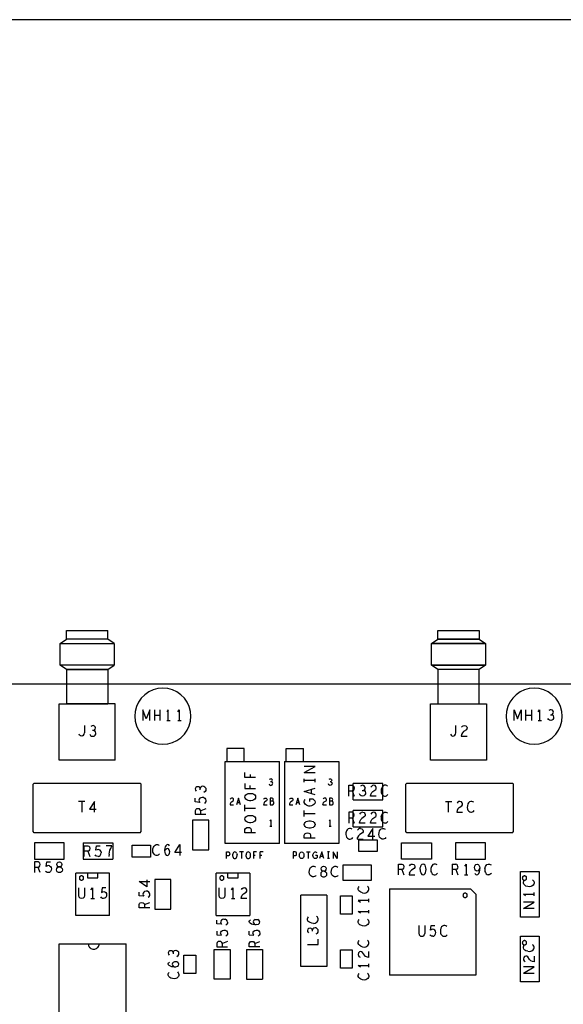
# Model space of a CAD drawing. Extents: x 23.5 to 56.5, y 21.5 to 42.5.
# Tile 9 of 15: x 29 to 34, y 33.4 to 42.5. Entities that reach past the tile are written whole.
import ezdxf

# ---------------------------------------------------------------- set-up
doc = ezdxf.new("R2010")
doc.units = 0
doc.layers.add('RVP8-IFD_F_tas', color=2, linetype='CONTINUOUS')

msp = doc.modelspace()

# ---------------------------------------------------------------- linework, layer by layer
at = {"layer": 'RVP8-IFD_F_tas'}
for points in [[(23.545, 21.545), (56.545, 21.545), (56.545, 42.545), (23.545, 42.545), (23.545, 21.545), (23.545, 21.545)], [(32.842, 36.524), (32.783, 36.564), (32.783, 36.764), (32.842, 36.804), (32.842, 36.884), (33.224, 36.884), (33.224, 36.804), (32.842, 36.804), (33.224, 36.804), (33.283, 36.764), (32.783, 36.764), (33.283, 36.764), (33.283, 36.564), (32.783, 36.564), (33.283, 36.564), (33.224, 36.524), (32.842, 36.524)], [(30.553, 36.09), (30.549, 36.135), (30.538, 36.179), (30.519, 36.22), (30.493, 36.257), (30.461, 36.289), (30.423, 36.315), (30.382, 36.334), (30.339, 36.346), (30.293, 36.35), (30.248, 36.346), (30.205, 36.334), (30.163, 36.315), (30.126, 36.289), (30.094, 36.257), (30.068, 36.22), (30.049, 36.179), (30.037, 36.135), (30.033, 36.09), (30.037, 36.045), (30.049, 36.001), (30.068, 35.96), (30.094, 35.923), (30.126, 35.891), (30.163, 35.865), (30.205, 35.846), (30.248, 35.834), (30.293, 35.83), (30.339, 35.834), (30.382, 35.846), (30.423, 35.865), (30.461, 35.891), (30.493, 35.923), (30.519, 35.96), (30.538, 36.001), (30.549, 36.045), (30.553, 36.09)], [(33.993, 36.09), (33.989, 36.135), (33.978, 36.179), (33.959, 36.22), (33.933, 36.257), (33.901, 36.289), (33.863, 36.315), (33.822, 36.334), (33.779, 36.346), (33.733, 36.35), (33.688, 36.346), (33.645, 36.334), (33.603, 36.315), (33.566, 36.289), (33.534, 36.257), (33.508, 36.22), (33.489, 36.179), (33.477, 36.135), (33.473, 36.09), (33.477, 36.045), (33.489, 36.001), (33.508, 35.96), (33.534, 35.923), (33.566, 35.891), (33.603, 35.865), (33.645, 35.846), (33.688, 35.834), (33.733, 35.83), (33.779, 35.834), (33.822, 35.846), (33.863, 35.865), (33.901, 35.891), (33.933, 35.923), (33.959, 35.96), (33.978, 36.001), (33.989, 36.045), (33.993, 36.09)], [(31.123, 35.309), (31.11, 35.307), (31.097, 35.307), (31.083, 35.309), (31.072, 35.314), (31.062, 35.322), (31.055, 35.331), (31.053, 35.341), (31.055, 35.351), (31.062, 35.36), (31.072, 35.368), (31.083, 35.373), (31.097, 35.375), (31.11, 35.375), (31.123, 35.373), (31.135, 35.368), (31.145, 35.36), (31.152, 35.351), (31.153, 35.341), (31.152, 35.331), (31.145, 35.322), (31.135, 35.314), (31.123, 35.309)], [(31.083, 35.105), (31.072, 35.11), (31.062, 35.118), (31.055, 35.127), (31.053, 35.137), (31.055, 35.147), (31.062, 35.156), (31.072, 35.164), (31.083, 35.169), (31.097, 35.171), (31.11, 35.171), (31.123, 35.169), (31.135, 35.164), (31.145, 35.156), (31.152, 35.147), (31.153, 35.137), (31.152, 35.127), (31.145, 35.118), (31.135, 35.11), (31.123, 35.105), (31.11, 35.103), (31.097, 35.103), (31.083, 35.105)], [(30.568, 34.852), (30.718, 34.852), (30.718, 35.128), (30.568, 35.128), (30.568, 34.852)], [(31.605, 35.076), (31.603, 35.086), (31.605, 35.096), (31.612, 35.105), (31.622, 35.113), (31.633, 35.118), (31.647, 35.12), (31.66, 35.12), (31.673, 35.118), (31.685, 35.113), (31.695, 35.105), (31.702, 35.096), (31.703, 35.086), (31.702, 35.076), (31.695, 35.067), (31.685, 35.059), (31.673, 35.054), (31.66, 35.052), (31.647, 35.052), (31.633, 35.054), (31.622, 35.059), (31.612, 35.067), (31.605, 35.076)], [(29.105, 34.915), (29.105, 34.765), (29.381, 34.765), (29.381, 34.915), (29.105, 34.915)], [(30.008, 34.785), (30.008, 34.895), (30.178, 34.895), (30.178, 34.785), (30.008, 34.785)], [(32.278, 34.835), (32.108, 34.835), (32.108, 34.945), (32.278, 34.945), (32.278, 34.835)], [(32.781, 34.765), (32.505, 34.765), (32.505, 34.915), (32.781, 34.915), (32.781, 34.765)], [(33.281, 34.765), (33.281, 34.915), (33.005, 34.915), (33.005, 34.765), (33.281, 34.765)], [(31.579, 34.77), (31.573, 34.771), (31.568, 34.775), (31.563, 34.781), (31.56, 34.789), (31.559, 34.797), (31.559, 34.805), (31.56, 34.813), (31.563, 34.821), (31.568, 34.827), (31.573, 34.831), (31.579, 34.832), (31.586, 34.831), (31.591, 34.827), (31.596, 34.821), (31.599, 34.813), (31.6, 34.805), (31.6, 34.797), (31.599, 34.789), (31.596, 34.781), (31.591, 34.775), (31.586, 34.771), (31.579, 34.77)], [(29.354, 34.647), (29.344, 34.642), (29.335, 34.64), (29.327, 34.642), (29.316, 34.647), (29.31, 34.655), (29.308, 34.667), (29.31, 34.678), (29.318, 34.688), (29.329, 34.693), (29.321, 34.697), (29.315, 34.705), (29.313, 34.717), (29.316, 34.728), (29.325, 34.737), (29.335, 34.74), (29.346, 34.737), (29.354, 34.728), (29.358, 34.717), (29.356, 34.705), (29.349, 34.697), (29.342, 34.693), (29.329, 34.693), (29.342, 34.693), (29.353, 34.688), (29.361, 34.678), (29.363, 34.667), (29.361, 34.655), (29.354, 34.647)], [(32.225, 34.709), (31.961, 34.709), (31.961, 34.571), (32.225, 34.571), (32.225, 34.709)], [(29.56, 34.591), (29.56, 34.594), (29.559, 34.598), (29.558, 34.601), (29.556, 34.604), (29.553, 34.606), (29.55, 34.608), (29.547, 34.61), (29.544, 34.611), (29.54, 34.611), (29.537, 34.611), (29.534, 34.61), (29.53, 34.608), (29.528, 34.606), (29.525, 34.604), (29.523, 34.601), (29.522, 34.598), (29.521, 34.594), (29.52, 34.591), (29.521, 34.587), (29.522, 34.584), (29.523, 34.581), (29.525, 34.578), (29.528, 34.576), (29.53, 34.574), (29.534, 34.572), (29.537, 34.571), (29.54, 34.571), (29.544, 34.571), (29.547, 34.572), (29.55, 34.574), (29.553, 34.576), (29.556, 34.578), (29.558, 34.581), (29.559, 34.584), (29.56, 34.587), (29.56, 34.591)], [(30.86, 34.591), (30.86, 34.594), (30.859, 34.598), (30.858, 34.601), (30.856, 34.604), (30.853, 34.606), (30.85, 34.608), (30.847, 34.61), (30.844, 34.611), (30.84, 34.611), (30.837, 34.611), (30.834, 34.61), (30.83, 34.608), (30.828, 34.606), (30.825, 34.604), (30.823, 34.601), (30.822, 34.598), (30.821, 34.594), (30.82, 34.591), (30.821, 34.587), (30.822, 34.584), (30.823, 34.581), (30.825, 34.578), (30.828, 34.576), (30.83, 34.574), (30.834, 34.572), (30.837, 34.571), (30.84, 34.571), (30.844, 34.571), (30.847, 34.572), (30.85, 34.574), (30.853, 34.576), (30.856, 34.578), (30.858, 34.581), (30.859, 34.584), (30.86, 34.587), (30.86, 34.591)], [(33.606, 34.228), (33.606, 34.652), (33.78, 34.652), (33.78, 34.228), (33.606, 34.228)], [(33.663, 34.59), (33.663, 34.593), (33.662, 34.597), (33.661, 34.6), (33.659, 34.603), (33.656, 34.605), (33.653, 34.607), (33.65, 34.609), (33.647, 34.61), (33.643, 34.61), (33.64, 34.61), (33.637, 34.609), (33.633, 34.607), (33.631, 34.605), (33.628, 34.603), (33.626, 34.6), (33.625, 34.597), (33.624, 34.593), (33.623, 34.59), (33.624, 34.586), (33.625, 34.583), (33.626, 34.58), (33.628, 34.577), (33.631, 34.575), (33.633, 34.573), (33.637, 34.571), (33.64, 34.57), (33.643, 34.57), (33.647, 34.57), (33.65, 34.571), (33.653, 34.573), (33.656, 34.575), (33.659, 34.577), (33.661, 34.58), (33.662, 34.583), (33.663, 34.586), (33.663, 34.59)], [(30.218, 34.578), (30.218, 34.302), (30.368, 34.302), (30.368, 34.578), (30.218, 34.578)], [(32.048, 34.425), (32.048, 34.255), (31.938, 34.255), (31.938, 34.425), (32.048, 34.425)], [(33.113, 34.43), (33.113, 34.433), (33.112, 34.437), (33.111, 34.44), (33.109, 34.443), (33.106, 34.445), (33.103, 34.447), (33.1, 34.449), (33.097, 34.45), (33.093, 34.45), (33.09, 34.45), (33.087, 34.449), (33.083, 34.447), (33.081, 34.445), (33.078, 34.443), (33.076, 34.44), (33.075, 34.437), (33.074, 34.433), (33.073, 34.43), (33.074, 34.426), (33.075, 34.423), (33.076, 34.42), (33.078, 34.417), (33.081, 34.415), (33.083, 34.413), (33.087, 34.411), (33.09, 34.41), (33.093, 34.41), (33.097, 34.41), (33.1, 34.411), (33.103, 34.413), (33.106, 34.415), (33.109, 34.417), (33.111, 34.42), (33.112, 34.423), (33.113, 34.426), (33.113, 34.43)], [(33.606, 33.628), (33.606, 34.052), (33.78, 34.052), (33.78, 33.628), (33.606, 33.628)], [(33.663, 33.99), (33.663, 33.993), (33.662, 33.997), (33.661, 34), (33.659, 34.003), (33.656, 34.005), (33.653, 34.007), (33.65, 34.009), (33.647, 34.01), (33.643, 34.01), (33.64, 34.01), (33.637, 34.009), (33.633, 34.007), (33.631, 34.005), (33.628, 34.003), (33.626, 34), (33.625, 33.997), (33.624, 33.993), (33.623, 33.99), (33.624, 33.986), (33.625, 33.983), (33.626, 33.98), (33.628, 33.977), (33.631, 33.975), (33.633, 33.973), (33.637, 33.971), (33.64, 33.97), (33.643, 33.97), (33.647, 33.97), (33.65, 33.971), (33.653, 33.973), (33.656, 33.975), (33.659, 33.977), (33.661, 33.98), (33.662, 33.983), (33.663, 33.986), (33.663, 33.99)], [(30.598, 33.705), (30.488, 33.705), (30.488, 33.875), (30.598, 33.875), (30.598, 33.705)], [(30.918, 33.652), (30.768, 33.652), (30.768, 33.928), (30.918, 33.928), (30.918, 33.652)], [(31.938, 33.755), (31.938, 33.925), (32.048, 33.925), (32.048, 33.755), (31.938, 33.755)]]:
    msp.add_lwpolyline(points, close=True, dxfattribs=at)
for points in [[(29.784, 36.524), (29.402, 36.524), (29.343, 36.564), (29.343, 36.764), (29.402, 36.804), (29.402, 36.884), (29.784, 36.884)], [(29.784, 36.804), (29.784, 36.884)], [(29.784, 36.804), (29.402, 36.804)], [(29.843, 36.764), (29.784, 36.804), (29.402, 36.804)], [(29.343, 36.764), (29.843, 36.764)], [(29.343, 36.764), (29.843, 36.764), (29.843, 36.564)], [(29.843, 36.564), (29.343, 36.564)], [(29.784, 36.524), (29.843, 36.564), (29.343, 36.564)], [(29.402, 36.524), (29.402, 36.204)], [(29.402, 36.524), (29.784, 36.524), (29.784, 36.204)], [(33.224, 36.524), (32.842, 36.524), (32.842, 36.204)], [(32.842, 36.204), (33.224, 36.204), (33.224, 36.524)], [(25.093, 28.39), (25.093, 36.39), (43.093, 36.39)], [(29.333, 35.684), (29.333, 36.204), (29.784, 36.204)], [(29.853, 35.684), (29.853, 36.204), (29.784, 36.204), (29.402, 36.204)], [(30.107, 36.15), (30.107, 36.05)], [(30.14, 36.067), (30.107, 36.15)], [(30.173, 36.15), (30.14, 36.067)], [(30.173, 36.05), (30.173, 36.15)], [(30.216, 36.15), (30.216, 36.05)], [(30.269, 36.05), (30.269, 36.15)], [(30.344, 36.05), (30.344, 36.15), (30.329, 36.13)], [(30.431, 36.13), (30.446, 36.15), (30.446, 36.05)], [(32.773, 35.684), (32.773, 36.204), (33.224, 36.204)], [(33.224, 36.204), (33.293, 36.204), (33.293, 35.684), (32.773, 35.684)], [(33.547, 36.05), (33.547, 36.15), (33.58, 36.067), (33.613, 36.15), (33.613, 36.05)], [(33.656, 36.05), (33.656, 36.15)], [(33.709, 36.15), (33.709, 36.05)], [(33.769, 36.13), (33.784, 36.15)], [(33.784, 36.15), (33.784, 36.05)], [(33.891, 36.15), (33.88, 36.148), (33.869, 36.142)], [(33.903, 36.108), (33.909, 36.117), (33.912, 36.127), (33.909, 36.137), (33.903, 36.145), (33.891, 36.15)], [(30.216, 36.1), (30.269, 36.1)], [(30.329, 36.05), (30.36, 36.05)], [(30.431, 36.05), (30.462, 36.05)], [(33.656, 36.1), (33.709, 36.1)], [(33.769, 36.05), (33.8, 36.05)], [(33.908, 36.06), (33.898, 36.052), (33.888, 36.05), (33.876, 36.052), (33.866, 36.058), (33.859, 36.07)], [(33.884, 36.103), (33.895, 36.103), (33.903, 36.108)], [(33.908, 36.06), (33.914, 36.07), (33.916, 36.08), (33.913, 36.092), (33.904, 36.1), (33.895, 36.103)], [(29.568, 36.004), (29.568, 35.937)], [(29.617, 35.924), (29.624, 35.912), (29.634, 35.906), (29.646, 35.904), (29.656, 35.906), (29.666, 35.914), (29.672, 35.924), (29.674, 35.934), (29.671, 35.946), (29.662, 35.954), (29.653, 35.957), (29.642, 35.957)], [(29.661, 35.999), (29.649, 36.004), (29.638, 36.002), (29.627, 35.996)], [(29.653, 35.957), (29.661, 35.962), (29.667, 35.971), (29.67, 35.981), (29.667, 35.991), (29.661, 35.999)], [(33.005, 35.924), (33.008, 35.937), (33.008, 36.004)], [(33.06, 35.987), (33.068, 35.997), (33.077, 36.002), (33.087, 36.004), (33.1, 36.001), (33.108, 35.992), (33.111, 35.982), (33.11, 35.972), (33.105, 35.964), (33.079, 35.947), (33.068, 35.936), (33.06, 35.919), (33.058, 35.904), (33.111, 35.904)], [(29.55, 35.907), (29.54, 35.904), (29.531, 35.907), (29.523, 35.914), (29.517, 35.924)], [(29.55, 35.907), (29.558, 35.914), (29.565, 35.924), (29.568, 35.937)], [(32.957, 35.924), (32.963, 35.914), (32.971, 35.907), (32.98, 35.904), (32.99, 35.907), (32.998, 35.914), (33.005, 35.924)], [(31.047, 35.79), (30.887, 35.79), (30.887, 35.67)], [(31.047, 35.67), (31.047, 35.79)], [(31.437, 35.67), (31.437, 35.79), (31.597, 35.79)], [(31.597, 35.67), (31.597, 35.79)], [(29.853, 35.684), (29.333, 35.684)], [(30.871, 34.91), (30.871, 35.67), (31.375, 35.67)], [(31.375, 34.91), (31.375, 35.67)], [(31.421, 35.67), (31.925, 35.67)], [(31.421, 35.67), (31.421, 34.91)], [(31.603, 35.567), (31.703, 35.625), (31.603, 35.625)], [(31.925, 35.67), (31.925, 34.91)], [(31.153, 35.521), (31.053, 35.521), (31.053, 35.569)], [(31.102, 35.551), (31.102, 35.521)], [(31.283, 35.506), (31.29, 35.51), (31.296, 35.511)], [(31.303, 35.485), (31.307, 35.491), (31.309, 35.497), (31.307, 35.503), (31.303, 35.508), (31.296, 35.511)], [(31.603, 35.567), (31.703, 35.567)], [(31.603, 35.479), (31.603, 35.509)], [(31.703, 35.479), (31.703, 35.509)], [(31.833, 35.506), (31.84, 35.51), (31.846, 35.511), (31.853, 35.508), (31.857, 35.503), (31.859, 35.497), (31.857, 35.491), (31.853, 35.485), (31.849, 35.482), (31.842, 35.482)], [(29.093, 35.02), (29.093, 35.46), (29.103, 35.47)], [(29.103, 35.47), (30.083, 35.47)], [(30.083, 35.01), (30.093, 35.02), (30.093, 35.46), (30.083, 35.47)], [(30.683, 35.433), (30.673, 35.44), (30.663, 35.441), (30.652, 35.439), (30.643, 35.43), (30.64, 35.421), (30.635, 35.428), (30.627, 35.435), (30.617, 35.437), (30.607, 35.435), (30.598, 35.428), (30.593, 35.417), (30.595, 35.406), (30.602, 35.394)], [(30.64, 35.409), (30.64, 35.421)], [(30.683, 35.433), (30.692, 35.423), (30.693, 35.413), (30.692, 35.402), (30.685, 35.392), (30.673, 35.384)], [(31.053, 35.467), (31.053, 35.419), (31.153, 35.419)], [(31.102, 35.419), (31.102, 35.449)], [(31.277, 35.462), (31.281, 35.454), (31.287, 35.45), (31.294, 35.449), (31.3, 35.45)], [(31.303, 35.485), (31.299, 35.482), (31.292, 35.482)], [(31.3, 35.45), (31.306, 35.455), (31.31, 35.462), (31.311, 35.468), (31.31, 35.475), (31.304, 35.48), (31.299, 35.482)], [(31.703, 35.494), (31.603, 35.494)], [(31.703, 35.36), (31.603, 35.392), (31.703, 35.424)], [(31.668, 35.412), (31.668, 35.372)], [(31.849, 35.482), (31.854, 35.48), (31.86, 35.475), (31.861, 35.468), (31.86, 35.462), (31.856, 35.455), (31.85, 35.45), (31.844, 35.449), (31.837, 35.45), (31.831, 35.454), (31.827, 35.462)], [(32.015, 35.45), (32.047, 35.45), (32.057, 35.445), (32.063, 35.438), (32.066, 35.425), (32.063, 35.412), (32.056, 35.403), (32.047, 35.398)], [(32.015, 35.35), (32.015, 35.45)], [(32.055, 35.315), (32.055, 35.465)], [(32.055, 35.315), (32.331, 35.315), (32.331, 35.465), (32.055, 35.465)], [(32.168, 35.427), (32.165, 35.437), (32.159, 35.445), (32.147, 35.45), (32.136, 35.448), (32.125, 35.442)], [(32.168, 35.427), (32.165, 35.417), (32.159, 35.408), (32.151, 35.403), (32.16, 35.4), (32.169, 35.392), (32.172, 35.38), (32.17, 35.37), (32.164, 35.36), (32.154, 35.352), (32.144, 35.35)], [(32.271, 35.35), (32.218, 35.35), (32.22, 35.365), (32.228, 35.382), (32.239, 35.393), (32.265, 35.41), (32.27, 35.418), (32.271, 35.428), (32.268, 35.438), (32.26, 35.447), (32.247, 35.45), (32.237, 35.448), (32.228, 35.443), (32.22, 35.433)], [(32.374, 35.442), (32.367, 35.447), (32.358, 35.45), (32.348, 35.45), (32.336, 35.445), (32.327, 35.437), (32.321, 35.427), (32.316, 35.41), (32.315, 35.395), (32.317, 35.38), (32.321, 35.37), (32.329, 35.36), (32.338, 35.353), (32.346, 35.35), (32.355, 35.35), (32.364, 35.353), (32.372, 35.358), (32.378, 35.365)], [(32.553, 35.01), (32.543, 35.02), (32.543, 35.46), (32.553, 35.47), (33.533, 35.47)], [(33.533, 35.01), (33.543, 35.02), (33.543, 35.46), (33.533, 35.47)], [(30.672, 35.337), (30.658, 35.338), (30.645, 35.335), (30.637, 35.329), (30.63, 35.32), (30.628, 35.311), (30.63, 35.302), (30.637, 35.291), (30.593, 35.295), (30.593, 35.329)], [(30.672, 35.337), (30.683, 35.33), (30.69, 35.321), (30.693, 35.31), (30.692, 35.299), (30.687, 35.29), (30.678, 35.282)], [(30.949, 35.318), (30.947, 35.324), (30.942, 35.329), (30.934, 35.331), (30.928, 35.33), (30.922, 35.327), (30.918, 35.321)], [(30.929, 35.296), (30.945, 35.306), (30.948, 35.312), (30.949, 35.318)], [(30.994, 35.331), (30.975, 35.269)], [(31.014, 35.269), (30.994, 35.331)], [(31.228, 35.321), (31.232, 35.327), (31.238, 35.33), (31.244, 35.331), (31.252, 35.329), (31.257, 35.324), (31.259, 35.318), (31.258, 35.312), (31.255, 35.306), (31.239, 35.296), (31.232, 35.289), (31.228, 35.279), (31.226, 35.269), (31.259, 35.269)], [(31.311, 35.302), (31.314, 35.305), (31.316, 35.311), (31.317, 35.318), (31.316, 35.324), (31.313, 35.328), (31.307, 35.331), (31.287, 35.331), (31.287, 35.269)], [(31.472, 35.327), (31.478, 35.33), (31.484, 35.331), (31.492, 35.329), (31.497, 35.324), (31.499, 35.318), (31.498, 35.312), (31.495, 35.306), (31.479, 35.296), (31.472, 35.289), (31.468, 35.279), (31.466, 35.269), (31.499, 35.269)], [(31.472, 35.327), (31.468, 35.321)], [(31.564, 35.269), (31.544, 35.331), (31.525, 35.269)], [(31.672, 35.26), (31.658, 35.257), (31.647, 35.257), (31.637, 35.26), (31.625, 35.265), (31.615, 35.272), (31.608, 35.28), (31.603, 35.29), (31.603, 35.299), (31.607, 35.309), (31.613, 35.317)], [(31.653, 35.323), (31.653, 35.298)], [(31.653, 35.323), (31.683, 35.323), (31.693, 35.315), (31.7, 35.306), (31.703, 35.294), (31.7, 35.281), (31.693, 35.272), (31.683, 35.265), (31.672, 35.26)], [(31.809, 35.318), (31.807, 35.324), (31.802, 35.329), (31.794, 35.331), (31.788, 35.33), (31.782, 35.327), (31.778, 35.321)], [(31.808, 35.312), (31.809, 35.318)], [(31.837, 35.331), (31.837, 35.269), (31.862, 35.269), (31.867, 35.273), (31.871, 35.28), (31.872, 35.287), (31.871, 35.294), (31.866, 35.3), (31.861, 35.302), (31.837, 35.302)], [(31.861, 35.302), (31.864, 35.305), (31.866, 35.311), (31.867, 35.318), (31.866, 35.324), (31.863, 35.328), (31.857, 35.331), (31.837, 35.331)], [(32.015, 35.398), (32.047, 35.398), (32.066, 35.35)], [(32.144, 35.35), (32.132, 35.352), (32.122, 35.358), (32.115, 35.37)], [(32.14, 35.403), (32.151, 35.403)], [(29.572, 35.3), (29.513, 35.3)], [(29.542, 35.3), (29.542, 35.2)], [(29.66, 35.2), (29.66, 35.3), (29.613, 35.228), (29.676, 35.228)], [(30.693, 35.233), (30.645, 35.214), (30.64, 35.223), (30.632, 35.231), (30.618, 35.233), (30.605, 35.231), (30.598, 35.224), (30.593, 35.214), (30.593, 35.183), (30.693, 35.183)], [(30.929, 35.296), (30.922, 35.289), (30.918, 35.279), (30.916, 35.269), (30.949, 35.269)], [(30.982, 35.291), (31.007, 35.291)], [(31.053, 35.21), (31.053, 35.268)], [(31.053, 35.239), (31.153, 35.239)], [(31.287, 35.269), (31.312, 35.269), (31.317, 35.273), (31.321, 35.28), (31.322, 35.287), (31.321, 35.294), (31.316, 35.3), (31.311, 35.302), (31.287, 35.302)], [(31.532, 35.291), (31.557, 35.291)], [(31.776, 35.269), (31.778, 35.279), (31.782, 35.289), (31.789, 35.296), (31.805, 35.306), (31.808, 35.312)], [(31.776, 35.269), (31.809, 35.269)], [(32.912, 35.3), (32.971, 35.3)], [(32.941, 35.2), (32.941, 35.3)], [(33.038, 35.243), (33.027, 35.232), (33.019, 35.215), (33.017, 35.2), (33.07, 35.2)], [(33.07, 35.278), (33.067, 35.288), (33.059, 35.297), (33.046, 35.3), (33.036, 35.298), (33.027, 35.293), (33.019, 35.283)], [(33.038, 35.243), (33.064, 35.26), (33.069, 35.268), (33.07, 35.278)], [(33.147, 35.3), (33.135, 35.295), (33.126, 35.287), (33.12, 35.277), (33.115, 35.26), (33.114, 35.245), (33.116, 35.23), (33.12, 35.22), (33.128, 35.21), (33.137, 35.203), (33.145, 35.2), (33.154, 35.2), (33.163, 35.203), (33.171, 35.208), (33.177, 35.215)], [(33.173, 35.292), (33.166, 35.297), (33.157, 35.3), (33.147, 35.3)], [(30.645, 35.183), (30.645, 35.214)], [(31.603, 35.159), (31.603, 35.217)], [(31.603, 35.188), (31.703, 35.188)], [(32.047, 35.2), (32.015, 35.2), (32.015, 35.1)], [(32.015, 35.148), (32.047, 35.148), (32.056, 35.153), (32.063, 35.162), (32.066, 35.175), (32.063, 35.188), (32.057, 35.195), (32.047, 35.2)], [(32.047, 35.148), (32.066, 35.1)], [(32.055, 35.065), (32.055, 35.215)], [(32.055, 35.065), (32.331, 35.065), (32.331, 35.215), (32.055, 35.215)], [(32.169, 35.1), (32.116, 35.1), (32.118, 35.115), (32.126, 35.132)], [(32.118, 35.183), (32.126, 35.193), (32.135, 35.198)], [(32.145, 35.2), (32.158, 35.197), (32.166, 35.188), (32.169, 35.178), (32.168, 35.168), (32.163, 35.16), (32.137, 35.143), (32.126, 35.132)], [(32.145, 35.2), (32.135, 35.198)], [(32.22, 35.115), (32.228, 35.132), (32.239, 35.143), (32.265, 35.16), (32.27, 35.168), (32.271, 35.178), (32.268, 35.188), (32.26, 35.197), (32.247, 35.2), (32.237, 35.198), (32.228, 35.193), (32.22, 35.183)], [(32.316, 35.16), (32.315, 35.145), (32.317, 35.13), (32.321, 35.12), (32.329, 35.11), (32.338, 35.103)], [(32.316, 35.16), (32.321, 35.177), (32.327, 35.187), (32.336, 35.195), (32.348, 35.2), (32.358, 35.2), (32.367, 35.197), (32.374, 35.192)], [(31.053, 35.01), (31.053, 35.04), (31.058, 35.05), (31.07, 35.058), (31.083, 35.06), (31.097, 35.058), (31.107, 35.051), (31.112, 35.04), (31.112, 35.01)], [(31.293, 35.131), (31.284, 35.119)], [(31.303, 35.069), (31.284, 35.069)], [(31.293, 35.131), (31.293, 35.069)], [(31.843, 35.069), (31.843, 35.131), (31.834, 35.119)], [(31.853, 35.069), (31.834, 35.069)], [(32.041, 35.047), (32.032, 35.05), (32.022, 35.05), (32.01, 35.045), (32.001, 35.037), (31.995, 35.027), (31.99, 35.01), (31.989, 34.995), (31.991, 34.98), (31.995, 34.97), (32.003, 34.96), (32.012, 34.953), (32.02, 34.95), (32.029, 34.95), (32.038, 34.953), (32.046, 34.958), (32.052, 34.965)], [(32.048, 35.042), (32.041, 35.047)], [(32.125, 35.05), (32.138, 35.047), (32.146, 35.038), (32.149, 35.028), (32.148, 35.018), (32.143, 35.01), (32.117, 34.993), (32.106, 34.982), (32.098, 34.965)], [(32.098, 35.033), (32.106, 35.043)], [(32.125, 35.05), (32.115, 35.048), (32.106, 35.043)], [(32.24, 34.95), (32.24, 35.05), (32.193, 34.978)], [(32.271, 35.1), (32.218, 35.1), (32.22, 35.115)], [(32.358, 34.965), (32.352, 34.958), (32.344, 34.953), (32.335, 34.95), (32.326, 34.95), (32.318, 34.953), (32.309, 34.96), (32.301, 34.97), (32.297, 34.98), (32.295, 34.995), (32.296, 35.01), (32.301, 35.027), (32.307, 35.037), (32.316, 35.045), (32.328, 35.05), (32.338, 35.05), (32.347, 35.047), (32.354, 35.042)], [(32.355, 35.1), (32.346, 35.1), (32.338, 35.103)], [(32.355, 35.1), (32.364, 35.103)], [(32.364, 35.103), (32.372, 35.108), (32.378, 35.115)], [(29.103, 35.01), (29.093, 35.02)], [(30.083, 35.01), (29.103, 35.01)], [(31.153, 35.01), (31.053, 35.01)], [(31.603, 34.959), (31.603, 34.989), (31.608, 34.999), (31.62, 35.007)], [(31.703, 34.959), (31.603, 34.959)], [(31.62, 35.007), (31.633, 35.009), (31.647, 35.007), (31.657, 35), (31.662, 34.989), (31.662, 34.959)], [(32.096, 34.95), (32.098, 34.965)], [(32.096, 34.95), (32.149, 34.95)], [(32.193, 34.978), (32.256, 34.978)], [(33.533, 35.01), (32.553, 35.01)], [(29.555, 34.915), (29.555, 34.765), (29.831, 34.765)], [(29.555, 34.915), (29.831, 34.915), (29.831, 34.765)], [(29.566, 34.79), (29.566, 34.89), (29.598, 34.89), (29.608, 34.885), (29.614, 34.878), (29.617, 34.865), (29.614, 34.852)], [(29.674, 34.847), (29.678, 34.89), (29.712, 34.89)], [(29.795, 34.812), (29.799, 34.83), (29.804, 34.847), (29.811, 34.865), (29.821, 34.89), (29.77, 34.89)], [(30.231, 34.8), (30.223, 34.803), (30.214, 34.81), (30.206, 34.82), (30.202, 34.83), (30.2, 34.845), (30.201, 34.86), (30.206, 34.877), (30.212, 34.887), (30.221, 34.895), (30.233, 34.9), (30.243, 34.9), (30.252, 34.897), (30.259, 34.892)], [(30.355, 34.888), (30.349, 34.897), (30.34, 34.9), (30.331, 34.898), (30.322, 34.89), (30.316, 34.878), (30.312, 34.867), (30.309, 34.845), (30.311, 34.828), (30.316, 34.813), (30.325, 34.803), (30.335, 34.8), (30.344, 34.803), (30.351, 34.812), (30.356, 34.822), (30.357, 34.832), (30.356, 34.843), (30.351, 34.853), (30.345, 34.86), (30.336, 34.863), (30.326, 34.86), (30.318, 34.853), (30.309, 34.842)], [(30.467, 34.828), (30.404, 34.828), (30.451, 34.9)], [(30.451, 34.9), (30.451, 34.8)], [(31.375, 34.91), (30.871, 34.91)], [(31.925, 34.91), (31.421, 34.91)], [(29.614, 34.852), (29.607, 34.843), (29.598, 34.838), (29.566, 34.838)], [(29.598, 34.838), (29.617, 34.79)], [(29.693, 34.79), (29.682, 34.792), (29.673, 34.797), (29.666, 34.805)], [(29.695, 34.855), (29.686, 34.853), (29.674, 34.847)], [(29.693, 34.79), (29.705, 34.793)], [(29.719, 34.838), (29.712, 34.847), (29.704, 34.853), (29.695, 34.855)], [(29.705, 34.793), (29.714, 34.8), (29.72, 34.812), (29.721, 34.825)], [(29.719, 34.838), (29.721, 34.825)], [(29.795, 34.812), (29.793, 34.79)], [(30.263, 34.815), (30.257, 34.808), (30.249, 34.803), (30.24, 34.8), (30.231, 34.8)], [(30.883, 34.832), (30.901, 34.832), (30.908, 34.829), (30.912, 34.822), (30.914, 34.813), (30.912, 34.805), (30.908, 34.799), (30.901, 34.796), (30.883, 34.796)], [(30.883, 34.77), (30.883, 34.832)], [(30.941, 34.813), (30.94, 34.805), (30.94, 34.797), (30.941, 34.789), (30.944, 34.781), (30.949, 34.775), (30.954, 34.771), (30.96, 34.77), (30.967, 34.771), (30.972, 34.775), (30.977, 34.781), (30.98, 34.789), (30.981, 34.797), (30.981, 34.805)], [(30.954, 34.831), (30.949, 34.827), (30.944, 34.821), (30.941, 34.813)], [(30.977, 34.821), (30.972, 34.827), (30.967, 34.831), (30.96, 34.832), (30.954, 34.831)], [(30.977, 34.821), (30.98, 34.813), (30.981, 34.805)], [(31.04, 34.832), (31.005, 34.832)], [(31.022, 34.832), (31.022, 34.77)], [(31.105, 34.805), (31.104, 34.813), (31.101, 34.821), (31.096, 34.827), (31.091, 34.831), (31.084, 34.832), (31.078, 34.831), (31.073, 34.827), (31.068, 34.821), (31.065, 34.813), (31.064, 34.805)], [(31.065, 34.789), (31.064, 34.797), (31.064, 34.805)], [(31.065, 34.789), (31.068, 34.781), (31.073, 34.775), (31.078, 34.771), (31.084, 34.77), (31.091, 34.771), (31.096, 34.775), (31.101, 34.781), (31.104, 34.789), (31.105, 34.797), (31.105, 34.805)], [(31.132, 34.832), (31.132, 34.77)], [(31.161, 34.832), (31.132, 34.832)], [(31.132, 34.802), (31.15, 34.802)], [(31.194, 34.77), (31.194, 34.832)], [(31.223, 34.832), (31.194, 34.832)], [(31.194, 34.802), (31.212, 34.802)], [(31.527, 34.799), (31.531, 34.805), (31.533, 34.813), (31.531, 34.822), (31.527, 34.829), (31.52, 34.832), (31.502, 34.832), (31.502, 34.77)], [(31.527, 34.799), (31.52, 34.796), (31.502, 34.796)], [(31.624, 34.832), (31.659, 34.832)], [(31.641, 34.832), (31.641, 34.77)], [(31.685, 34.79), (31.683, 34.798), (31.683, 34.805), (31.685, 34.811), (31.688, 34.818), (31.693, 34.825), (31.697, 34.829), (31.703, 34.832), (31.709, 34.832), (31.715, 34.83), (31.72, 34.826)], [(31.723, 34.801), (31.723, 34.782), (31.719, 34.776), (31.713, 34.772), (31.706, 34.77), (31.698, 34.772), (31.693, 34.776), (31.688, 34.782), (31.685, 34.79)], [(31.708, 34.801), (31.723, 34.801)], [(31.785, 34.77), (31.765, 34.832), (31.746, 34.77)], [(31.753, 34.792), (31.778, 34.792)], [(31.837, 34.832), (31.818, 34.832)], [(31.837, 34.77), (31.818, 34.77)], [(31.827, 34.77), (31.827, 34.832)], [(31.907, 34.77), (31.872, 34.832), (31.872, 34.77)], [(31.907, 34.832), (31.907, 34.77)], [(29.138, 34.688), (29.147, 34.693), (29.154, 34.702), (29.157, 34.715), (29.154, 34.728), (29.148, 34.735), (29.138, 34.74), (29.106, 34.74), (29.106, 34.64)], [(29.157, 34.64), (29.138, 34.688), (29.106, 34.688)], [(29.214, 34.697), (29.218, 34.74), (29.252, 34.74)], [(29.244, 34.703), (29.235, 34.705), (29.226, 34.703), (29.214, 34.697)], [(29.244, 34.703), (29.252, 34.697), (29.259, 34.688), (29.261, 34.675), (29.26, 34.662)], [(31.69, 34.6), (31.681, 34.6), (31.673, 34.603), (31.664, 34.61), (31.656, 34.62), (31.652, 34.63), (31.65, 34.645), (31.651, 34.66), (31.656, 34.677), (31.662, 34.687), (31.671, 34.695), (31.683, 34.7), (31.693, 34.7), (31.702, 34.697), (31.709, 34.692)], [(31.761, 34.677), (31.764, 34.688), (31.773, 34.697), (31.783, 34.7), (31.794, 34.697), (31.802, 34.688)], [(31.79, 34.653), (31.777, 34.653), (31.769, 34.657), (31.763, 34.665), (31.761, 34.677)], [(31.802, 34.688), (31.806, 34.677), (31.804, 34.665), (31.797, 34.657)], [(31.856, 34.63), (31.854, 34.645), (31.855, 34.66), (31.86, 34.677), (31.866, 34.687), (31.875, 34.695), (31.887, 34.7), (31.897, 34.7), (31.906, 34.697), (31.913, 34.692)], [(32.475, 34.62), (32.475, 34.72), (32.507, 34.72), (32.517, 34.715), (32.523, 34.708), (32.526, 34.695), (32.523, 34.682), (32.516, 34.673), (32.507, 34.668), (32.475, 34.668)], [(32.578, 34.703), (32.586, 34.713), (32.595, 34.718), (32.605, 34.72)], [(32.605, 34.72), (32.618, 34.717), (32.626, 34.708), (32.629, 34.698), (32.628, 34.688), (32.623, 34.68), (32.597, 34.663)], [(32.677, 34.67), (32.678, 34.685), (32.682, 34.698), (32.687, 34.708), (32.694, 34.717)], [(32.704, 34.62), (32.715, 34.623), (32.722, 34.632), (32.727, 34.642), (32.731, 34.655), (32.732, 34.67), (32.731, 34.685), (32.727, 34.698), (32.722, 34.708), (32.715, 34.717), (32.704, 34.72), (32.694, 34.717)], [(32.781, 34.697), (32.776, 34.68), (32.775, 34.665), (32.777, 34.65), (32.781, 34.64), (32.789, 34.63), (32.798, 34.623), (32.806, 34.62), (32.815, 34.62), (32.824, 34.623), (32.832, 34.628), (32.838, 34.635)], [(32.834, 34.712), (32.827, 34.717), (32.818, 34.72), (32.808, 34.72), (32.796, 34.715), (32.787, 34.707), (32.781, 34.697)], [(32.975, 34.72), (32.975, 34.62)], [(32.975, 34.72), (33.007, 34.72)], [(33.026, 34.695), (33.023, 34.682), (33.016, 34.673), (33.007, 34.668), (32.975, 34.668)], [(33.026, 34.695), (33.023, 34.708), (33.017, 34.715), (33.007, 34.72)], [(33.102, 34.72), (33.087, 34.7)], [(33.102, 34.72), (33.102, 34.62)], [(33.183, 34.632), (33.192, 34.623), (33.202, 34.62), (33.212, 34.623), (33.221, 34.633), (33.227, 34.648), (33.23, 34.663), (33.23, 34.682), (33.222, 34.667), (33.215, 34.658), (33.204, 34.655), (33.196, 34.657), (33.188, 34.663), (33.182, 34.675), (33.179, 34.687), (33.182, 34.7), (33.187, 34.71), (33.194, 34.717), (33.204, 34.72), (33.213, 34.717), (33.221, 34.71), (33.227, 34.697), (33.23, 34.682)], [(33.276, 34.68), (33.275, 34.665), (33.277, 34.65), (33.281, 34.64), (33.289, 34.63), (33.298, 34.623), (33.306, 34.62)], [(33.276, 34.68), (33.281, 34.697), (33.287, 34.707), (33.296, 34.715)], [(33.296, 34.715), (33.308, 34.72), (33.318, 34.72), (33.327, 34.717), (33.334, 34.712)], [(29.26, 34.662), (29.254, 34.65), (29.245, 34.643), (29.233, 34.64), (29.222, 34.642), (29.213, 34.647), (29.206, 34.655)], [(29.8, 34.244), (29.486, 34.244), (29.486, 34.636)], [(29.8, 34.244), (29.8, 34.636), (29.486, 34.636)], [(29.596, 34.592), (29.69, 34.592), (29.69, 34.635)], [(29.596, 34.635), (29.596, 34.592)], [(30.786, 34.244), (30.786, 34.636)], [(31.1, 34.636), (30.786, 34.636)], [(30.896, 34.592), (30.896, 34.635)], [(30.896, 34.592), (30.99, 34.592)], [(30.99, 34.592), (30.99, 34.635)], [(31.1, 34.636), (31.1, 34.244)], [(31.713, 34.615), (31.707, 34.608), (31.699, 34.603), (31.69, 34.6)], [(31.797, 34.657), (31.79, 34.653), (31.777, 34.653), (31.766, 34.648), (31.758, 34.638), (31.756, 34.627), (31.758, 34.615), (31.764, 34.607), (31.775, 34.602), (31.783, 34.6), (31.792, 34.602), (31.802, 34.607)], [(31.79, 34.653), (31.801, 34.648), (31.809, 34.638), (31.811, 34.627), (31.809, 34.615), (31.802, 34.607)], [(31.917, 34.615), (31.911, 34.608), (31.903, 34.603), (31.894, 34.6), (31.885, 34.6), (31.877, 34.603), (31.868, 34.61), (31.86, 34.62), (31.856, 34.63)], [(32.507, 34.668), (32.526, 34.62)], [(32.578, 34.635), (32.576, 34.62)], [(32.576, 34.62), (32.629, 34.62)], [(32.578, 34.635), (32.586, 34.652), (32.597, 34.663)], [(32.677, 34.67), (32.678, 34.655), (32.682, 34.642), (32.687, 34.632), (32.694, 34.623), (32.704, 34.62)], [(33.007, 34.668), (33.026, 34.62)], [(33.087, 34.62), (33.118, 34.62)], [(33.338, 34.635), (33.332, 34.628), (33.324, 34.623), (33.315, 34.62), (33.306, 34.62)], [(29.569, 34.5), (29.569, 34.428), (29.564, 34.413), (29.554, 34.403), (29.541, 34.4), (29.529, 34.403), (29.519, 34.413), (29.514, 34.428), (29.514, 34.5)], [(29.628, 34.48), (29.643, 34.5), (29.643, 34.4)], [(29.764, 34.5), (29.73, 34.5), (29.726, 34.457), (29.738, 34.463), (29.747, 34.465), (29.756, 34.463), (29.764, 34.457), (29.771, 34.448), (29.773, 34.435), (29.772, 34.422), (29.766, 34.41), (29.757, 34.403), (29.745, 34.4), (29.734, 34.402), (29.725, 34.407), (29.718, 34.415)], [(30.145, 34.51), (30.073, 34.557), (30.173, 34.557)], [(30.145, 34.574), (30.145, 34.51)], [(30.869, 34.5), (30.869, 34.428), (30.864, 34.413), (30.854, 34.403), (30.841, 34.4), (30.829, 34.403), (30.819, 34.413), (30.814, 34.428), (30.814, 34.5)], [(30.928, 34.48), (30.943, 34.5)], [(30.943, 34.5), (30.943, 34.4)], [(31.021, 34.483), (31.029, 34.493), (31.038, 34.498), (31.048, 34.5)], [(31.029, 34.432), (31.04, 34.443), (31.066, 34.46), (31.071, 34.468), (31.072, 34.478), (31.069, 34.488), (31.061, 34.497), (31.048, 34.5)], [(32.143, 34.453), (32.127, 34.458), (32.117, 34.464), (32.108, 34.473), (32.103, 34.484), (32.103, 34.494), (32.107, 34.503), (32.112, 34.511)], [(32.143, 34.453), (32.158, 34.451), (32.173, 34.454), (32.183, 34.458), (32.193, 34.465), (32.2, 34.474), (32.203, 34.483), (32.203, 34.492), (32.2, 34.501), (32.195, 34.508), (32.188, 34.515)], [(33.713, 34.516), (33.703, 34.513), (33.688, 34.51), (33.673, 34.511), (33.657, 34.516), (33.647, 34.523), (33.638, 34.532), (33.633, 34.543), (33.633, 34.553), (33.637, 34.562), (33.642, 34.57)], [(33.718, 34.573), (33.725, 34.567), (33.73, 34.56), (33.733, 34.551), (33.733, 34.542), (33.73, 34.533), (33.723, 34.524), (33.713, 34.516)], [(30.158, 34.412), (30.167, 34.42), (30.172, 34.429), (30.173, 34.44), (30.17, 34.451), (30.163, 34.46), (30.152, 34.467), (30.138, 34.468), (30.125, 34.465), (30.117, 34.459), (30.11, 34.45), (30.108, 34.441), (30.11, 34.432), (30.117, 34.421), (30.073, 34.425), (30.073, 34.459)], [(31.072, 34.4), (31.019, 34.4), (31.021, 34.415), (31.029, 34.432)], [(31.813, 33.77), (31.573, 33.77), (31.573, 34.43)], [(31.813, 34.43), (31.573, 34.43)], [(31.813, 34.43), (31.813, 33.77)], [(32.393, 34.49), (32.393, 33.69)], [(32.393, 34.49), (33.143, 34.49)], [(33.143, 34.49), (33.193, 34.44), (33.193, 33.69), (32.393, 33.69)], [(33.653, 34.425), (33.633, 34.44), (33.733, 34.44)], [(33.733, 34.425), (33.733, 34.455)], [(29.628, 34.4), (29.659, 34.4)], [(30.173, 34.313), (30.073, 34.313), (30.073, 34.344), (30.078, 34.354), (30.085, 34.361), (30.098, 34.363), (30.112, 34.361), (30.12, 34.353), (30.125, 34.344), (30.125, 34.313)], [(30.125, 34.344), (30.173, 34.363)], [(30.928, 34.4), (30.959, 34.4)], [(32.203, 34.381), (32.103, 34.381), (32.123, 34.366)], [(32.203, 34.366), (32.203, 34.396)], [(33.733, 34.309), (33.633, 34.309), (33.733, 34.367), (33.633, 34.367)], [(30.786, 34.244), (31.1, 34.244)], [(31.688, 34.17), (31.673, 34.172), (31.657, 34.177), (31.647, 34.183), (31.638, 34.192), (31.633, 34.203), (31.633, 34.213), (31.637, 34.222), (31.642, 34.23)], [(31.688, 34.17), (31.703, 34.173), (31.713, 34.177), (31.723, 34.184), (31.73, 34.193), (31.733, 34.202), (31.733, 34.211), (31.73, 34.22), (31.725, 34.227), (31.718, 34.234)], [(32.123, 34.264), (32.103, 34.279), (32.203, 34.279)], [(32.203, 34.264), (32.203, 34.294)], [(30.837, 34.201), (30.83, 34.192), (30.828, 34.183), (30.83, 34.174), (30.837, 34.163), (30.793, 34.167), (30.793, 34.201)], [(30.858, 34.21), (30.845, 34.207), (30.837, 34.201)], [(30.858, 34.21), (30.872, 34.209)], [(30.893, 34.182), (30.89, 34.193), (30.883, 34.202), (30.872, 34.209)], [(30.893, 34.182), (30.892, 34.171), (30.887, 34.162), (30.878, 34.154)], [(31.165, 34.159), (31.148, 34.158), (31.127, 34.16), (31.115, 34.164), (31.103, 34.171), (31.095, 34.179), (31.093, 34.188), (31.097, 34.197), (31.105, 34.203)], [(31.133, 34.193), (31.13, 34.184), (31.133, 34.174), (31.14, 34.167), (31.152, 34.158)], [(31.15, 34.205), (31.14, 34.2), (31.133, 34.193)], [(31.15, 34.205), (31.162, 34.206), (31.172, 34.205)], [(31.165, 34.159), (31.18, 34.164), (31.19, 34.173), (31.193, 34.183), (31.19, 34.192), (31.182, 34.2), (31.172, 34.205)], [(31.713, 34.072), (31.725, 34.08), (31.732, 34.09), (31.733, 34.101), (31.732, 34.111), (31.723, 34.121), (31.713, 34.128), (31.703, 34.129), (31.692, 34.127), (31.683, 34.118), (31.68, 34.109), (31.675, 34.116), (31.667, 34.123), (31.657, 34.125), (31.647, 34.123), (31.638, 34.116), (31.633, 34.105), (31.635, 34.094), (31.642, 34.082)], [(32.103, 34.188), (32.107, 34.197), (32.112, 34.205)], [(32.108, 34.167), (32.103, 34.178), (32.103, 34.188)], [(32.173, 34.148), (32.158, 34.145), (32.143, 34.147), (32.127, 34.152), (32.117, 34.158), (32.108, 34.167)], [(32.188, 34.209), (32.195, 34.202), (32.2, 34.195), (32.203, 34.186), (32.203, 34.177), (32.2, 34.168), (32.193, 34.159), (32.183, 34.152), (32.173, 34.148)], [(32.664, 34.15), (32.664, 34.078), (32.669, 34.063), (32.679, 34.053), (32.691, 34.05), (32.704, 34.053)], [(32.719, 34.15), (32.719, 34.078), (32.714, 34.063), (32.704, 34.053)], [(32.793, 34.05), (32.805, 34.053), (32.814, 34.06), (32.82, 34.072), (32.821, 34.085), (32.819, 34.098), (32.812, 34.107), (32.804, 34.113), (32.795, 34.115), (32.786, 34.113), (32.774, 34.107), (32.778, 34.15), (32.812, 34.15)], [(32.923, 34.142), (32.916, 34.147), (32.907, 34.15), (32.897, 34.15), (32.885, 34.145), (32.876, 34.137), (32.87, 34.127)], [(30.793, 34.099), (30.793, 34.065), (30.837, 34.061), (30.83, 34.072), (30.828, 34.081), (30.83, 34.09), (30.837, 34.099), (30.845, 34.105), (30.858, 34.108), (30.872, 34.107), (30.883, 34.1), (30.89, 34.091), (30.893, 34.08), (30.892, 34.069), (30.887, 34.06), (30.878, 34.052)], [(31.093, 34.065), (31.137, 34.061), (31.13, 34.072), (31.128, 34.081), (31.13, 34.09), (31.137, 34.099), (31.145, 34.105), (31.158, 34.108), (31.172, 34.107), (31.183, 34.1), (31.19, 34.091), (31.193, 34.08), (31.192, 34.069), (31.187, 34.06), (31.178, 34.052)], [(31.093, 34.065), (31.093, 34.099)], [(31.68, 34.097), (31.68, 34.109)], [(32.793, 34.05), (32.782, 34.052), (32.773, 34.057), (32.766, 34.065)], [(32.87, 34.127), (32.865, 34.11), (32.864, 34.095), (32.866, 34.08), (32.87, 34.07), (32.878, 34.06), (32.887, 34.053), (32.895, 34.05), (32.904, 34.05), (32.913, 34.053), (32.921, 34.058), (32.927, 34.065)], [(29.333, 32.3), (29.333, 33.98), (29.953, 33.98)], [(29.603, 33.98), (29.604, 33.971), (29.606, 33.963), (29.61, 33.955), (29.615, 33.948), (29.621, 33.942), (29.628, 33.937), (29.636, 33.933), (29.645, 33.931), (29.653, 33.93), (29.662, 33.931), (29.671, 33.933), (29.678, 33.937), (29.686, 33.942), (29.692, 33.948), (29.697, 33.955), (29.7, 33.963), (29.703, 33.971), (29.703, 33.98)], [(29.953, 32.3), (29.953, 33.98)], [(30.893, 34.003), (30.845, 33.984), (30.84, 33.993), (30.832, 34.001), (30.818, 34.003), (30.805, 34.001), (30.798, 33.994), (30.793, 33.984), (30.793, 33.953), (30.893, 33.953)], [(30.845, 33.953), (30.845, 33.984)], [(31.093, 33.953), (31.093, 33.984), (31.098, 33.994), (31.105, 34.001), (31.118, 34.003), (31.132, 34.001), (31.14, 33.993), (31.145, 33.984), (31.145, 33.953)], [(31.193, 33.953), (31.093, 33.953)], [(31.145, 33.984), (31.193, 34.003)], [(31.633, 33.973), (31.733, 33.973), (31.733, 34.023)], [(32.103, 33.994), (32.107, 34.003), (32.112, 34.011)], [(32.108, 33.973), (32.103, 33.984), (32.103, 33.994)], [(32.127, 33.958), (32.117, 33.964), (32.108, 33.973)], [(32.127, 33.958), (32.143, 33.953), (32.158, 33.951), (32.173, 33.954), (32.183, 33.958), (32.193, 33.965), (32.2, 33.974), (32.203, 33.983), (32.203, 33.992), (32.2, 34.001), (32.195, 34.008), (32.188, 34.015)], [(33.673, 33.911), (33.657, 33.916), (33.647, 33.923), (33.638, 33.932), (33.633, 33.943), (33.633, 33.953), (33.637, 33.962), (33.642, 33.97)], [(33.673, 33.911), (33.688, 33.91), (33.703, 33.913), (33.713, 33.916), (33.723, 33.924), (33.73, 33.933), (33.733, 33.942), (33.733, 33.951), (33.73, 33.96), (33.725, 33.967), (33.718, 33.973)], [(30.39, 33.901), (30.385, 33.908), (30.377, 33.915), (30.367, 33.917), (30.357, 33.915), (30.348, 33.908), (30.343, 33.897), (30.345, 33.886), (30.352, 33.874)], [(30.39, 33.901), (30.393, 33.91), (30.402, 33.919), (30.413, 33.921), (30.423, 33.92), (30.433, 33.913), (30.442, 33.903)], [(30.39, 33.901), (30.39, 33.889)], [(30.423, 33.864), (30.435, 33.872), (30.442, 33.882), (30.443, 33.893), (30.442, 33.903)], [(31.068, 33.928), (31.068, 33.652), (31.218, 33.652)], [(31.068, 33.928), (31.218, 33.928), (31.218, 33.652)], [(32.115, 33.905), (32.107, 33.896), (32.103, 33.883), (32.105, 33.873), (32.11, 33.864), (32.12, 33.857)], [(32.143, 33.901), (32.135, 33.906), (32.125, 33.908), (32.115, 33.905)], [(32.203, 33.854), (32.188, 33.857), (32.172, 33.864), (32.16, 33.876), (32.143, 33.901)], [(32.203, 33.854), (32.203, 33.908)], [(33.702, 33.823), (33.69, 33.835), (33.673, 33.86), (33.665, 33.865), (33.655, 33.866), (33.645, 33.864), (33.637, 33.855), (33.633, 33.842), (33.635, 33.832), (33.64, 33.823), (33.65, 33.816)], [(33.733, 33.866), (33.733, 33.813), (33.718, 33.816), (33.702, 33.823)], [(30.365, 33.772), (30.353, 33.779), (30.345, 33.787), (30.343, 33.796), (30.347, 33.805), (30.355, 33.811)], [(30.398, 33.766), (30.377, 33.768), (30.365, 33.772)], [(30.383, 33.801), (30.38, 33.792), (30.383, 33.782), (30.39, 33.775), (30.402, 33.766)], [(30.398, 33.766), (30.415, 33.767), (30.43, 33.772), (30.44, 33.781), (30.443, 33.791), (30.44, 33.8), (30.432, 33.808), (30.422, 33.813), (30.412, 33.814), (30.4, 33.813), (30.39, 33.808), (30.383, 33.801)], [(32.123, 33.764), (32.103, 33.779), (32.203, 33.779)], [(32.203, 33.764), (32.203, 33.794)], [(33.633, 33.709), (33.733, 33.767)], [(33.733, 33.767), (33.633, 33.767)], [(30.398, 33.656), (30.383, 33.658), (30.367, 33.663), (30.357, 33.669), (30.348, 33.678), (30.343, 33.689), (30.343, 33.699), (30.347, 33.708), (30.352, 33.716)], [(30.428, 33.72), (30.435, 33.713), (30.44, 33.706), (30.443, 33.697), (30.443, 33.688), (30.44, 33.679), (30.433, 33.67), (30.423, 33.663), (30.413, 33.659), (30.398, 33.656)], [(32.173, 33.648), (32.158, 33.645), (32.143, 33.647), (32.127, 33.652), (32.117, 33.658), (32.108, 33.667), (32.103, 33.678), (32.103, 33.688), (32.107, 33.697), (32.112, 33.705)], [(32.203, 33.686), (32.203, 33.677), (32.2, 33.668), (32.193, 33.659), (32.183, 33.652), (32.173, 33.648)], [(32.203, 33.686), (32.2, 33.695), (32.195, 33.702), (32.188, 33.709)], [(33.633, 33.709), (33.733, 33.709)]]:
    msp.add_lwpolyline(points, dxfattribs=at)

doc.saveas('drawing.dxf')
